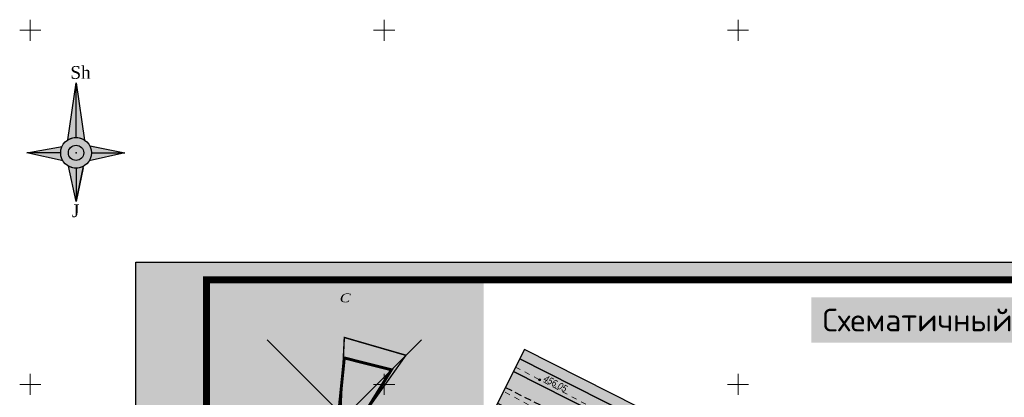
# Model space of a CAD drawing. Extents: x 398198 to 398512, y 4213857 to 4214102.
# Tile 20 of 36: x 398198 to 398338, y 4214048 to 4214102. Entities that reach past the tile are written whole.
import ezdxf
from ezdxf.enums import TextEntityAlignment as Align

# ---------------------------------------------------------------- set-up
doc = ezdxf.new("R2010")
doc.units = 0
doc.header["$LTSCALE"] = 0.5
doc.header["$MEASUREMENT"] = 0
doc.linetypes.add('Auto_Street_NotBorder_Line_m1', pattern=[3, 1.5, -1.5])
doc.linetypes.add('STRIH_1', pattern=[3, 2, -1])
doc.layers.add('.', color=7, linetype='Continuous', lineweight=15)
for name, color, linetype in [('01_Red', 7, 'Continuous'), ('A_ROZA', 7, 'Continuous'), ('Bino', 7, 'Continuous'), ('TREE', 74, 'Continuous')]:
    doc.layers.add(name, color=color, linetype=linetype)
doc.layers.add('AUTO#_ROADS_EXIST_L', color=7, linetype='Continuous', lineweight=15, true_color=0x000000)
for name, color, linetype, true_color in [('DECOR_OBJCT_#####_L', 7, 'Continuous', 0x000000), ('GEODS_POINT_GRID#_B', 7, 'Continuous', 0x000000), ('RELEF_POINT_PICKT_B', 7, 'Continuous', 0x000000), ('RELEF_POINT_PICKT_T', 7, 'Continuous', 0x000000)]:
    doc.layers.add(name, color=color, linetype=linetype, true_color=true_color)
doc.styles.add('ESKD1', font='times.ttf', dxfattribs={"width": 0.8, "oblique": 15})
doc.styles.add('Д-431 (Arial Narrow К)', font='ARIALNI.TTF', dxfattribs={"height": 1})

# ---------------------------------------------------------------- blocks, each defined once
blk = doc.blocks.new('CrossCoord_m1')
at = {"layer": 'GEODS_POINT_GRID#_B', "color": 3, "lineweight": 20, "true_color": 0x00ff00, "flags": 128}
for points in [[(0, 3), (0, -3)], [(-3, 0), (3, 0)]]:
    blk.add_lwpolyline(points, dxfattribs=at)
blk = doc.blocks.new('PointHight_m1')
at = {"layer": 'RELEF_POINT_PICKT_B', "linetype": 'Continuous', "lineweight": 15, "true_color": 0x000000}
h = blk.add_hatch(color=18, dxfattribs=at)
edge = h.paths.add_edge_path()
edge.add_arc((0, 0), 0.3, 0, 360)
at = {"layer": 'RELEF_POINT_PICKT_B', "color": 18, "linetype": 'Continuous', "lineweight": 15, "true_color": 0x000000}
blk.add_circle((0, 0), 0.3, dxfattribs=at)
blk.add_point((0, 0), dxfattribs=at)
blk = doc.blocks.new('roza vetrov')
at = {"ltscale": 0.5}
for color, points in [(0, [(567.7, 558.73), (567.7, 551.03, 0.147358), (566.5, 550.67)]), (6, [(567.7, 558.73), (567.7, 551.03, -0.147358), (568.9, 550.67)]), (72, [(569.87, 548.86, 1), (565.53, 548.86, 1)]), (2, [(565.73, 549.77), (560.74, 548.86), (565.53, 548.86, -0.108367)]), (40, [(568.78, 548.86, 1), (566.63, 548.86, 1)]), (2, [(569.87, 548.86, 0.135091), (569.57, 549.97), (574.59, 548.86)]), (7, [(565.53, 548.86, 0.135091), (565.84, 547.75), (560.82, 548.86)]), (7, [(569.87, 548.86, -0.135091), (569.57, 547.75), (574.59, 548.86)]), (0, [(567.7, 546.69, -0.127803), (566.65, 546.96), (567.7, 541.97)]), (6, [(567.7, 546.69, 0.127803), (568.76, 546.96), (567.7, 541.97)])]:
    blk.add_hatch(color=color, dxfattribs=at).paths.add_polyline_path(points)
at = {"linetype": 'Continuous', "ltscale": 5}
for points in [[(566.54, 550.69), (567.7, 558.73), (568.9, 550.67)], [(567.7, 551.03), (567.7, 558.73)], [(565.86, 547.71), (560.74, 548.86), (565.73, 549.77)], [(569.64, 549.84), (574.59, 548.86), (569.57, 547.75)], [(565.53, 548.86), (560.74, 548.86)], [(565.53, 548.86), (560.74, 548.86)], [(567.7, 541.97), (567.7, 541.97), (568.72, 546.75), (567.7, 541.97), (566.65, 546.96)], [(567.7, 541.97), (568.77, 546.97)]]:
    blk.add_lwpolyline(points, dxfattribs=at)
at = {"ltscale": 0.5}
for points in [[(567.7, 551.03), (567.7, 558.73)], [(565.53, 548.86), (560.74, 548.86)], [(565.53, 548.86), (560.74, 548.86)], [(569.87, 548.86), (574.59, 548.86)], [(567.7, 546.69), (567.7, 541.97)]]:
    blk.add_lwpolyline(points, dxfattribs=at)
at = {"color": 0, "ltscale": 0.5, "const_width": 0.12}
blk.add_lwpolyline([(566.65, 546.96, -0.391931), (565.73, 549.77, -0.459903), (568.9, 550.67, -0.129847), (569.64, 549.84, -0.256992), (569.57, 547.75, -0.405845), (566.65, 546.96, -0.053016)], format="xyb", dxfattribs=at)
at = {"linetype": 'Continuous', "ltscale": 5}
for radius in [2.17, 1.08]:
    blk.add_circle((567.7, 548.86), radius, dxfattribs=at)
at = {"ltscale": 0.5}
blk.add_point((567.7, 548.86), dxfattribs=at)
at = {"color": 0, "ltscale": 0.5, "char_height": 1.8, "width": 2.0904, "attachment_point": 1}
for s, insert in [('{\\fTimes New Roman|b0|i0|c0|p18;Sh}', (566.9, 561.11)), ('{\\fTimes New Roman|b0|i0|c0|p18;J}', (567.11, 541.58))]:
    blk.add_mtext(s, dxfattribs=dict(at, insert=insert))
blk = doc.blocks.new('wdqwqwwq')
at = {"layer": 'AUTO#_ROADS_EXIST_L', "color": 18, "linetype": 'Auto_Street_NotBorder_Line_m1', "lineweight": 15, "true_color": 0x000000}
for points, elevation in [([(398268.55, 4214052.45), (398323.86, 4214023.21), (398379.06, 4213995.22)], 456.05), ([(398377.1, 4213991.89), (398348.98, 4214006.24), (398322.01, 4214019.61), (398266.89, 4214049)], 455.47)]:
    blk.add_lwpolyline(points, dxfattribs=dict(at, elevation=elevation))
at = {"layer": 'DECOR_OBJCT_#####_L', "linetype": 'Continuous'}
blk.add_blockref('roza vetrov', (397638.76, 4213533.84), dxfattribs=at)
at = {"layer": 'GEODS_POINT_GRID#_B', "color": 3, "true_color": 0x00ff00, "xscale": 0.5, "yscale": 0.5, "zscale": 0.5}
for p in [(398200, 4214100), (398250, 4214100), (398300, 4214100), (398200, 4214050), (398250, 4214050), (398300, 4214050)]:
    blk.add_blockref('CrossCoord_m1', p, dxfattribs=at)
at = {"layer": 'RELEF_POINT_PICKT_B', "color": 18, "true_color": 0x000000, "xscale": 0.5, "yscale": 0.5, "zscale": 0.5}
blk.add_blockref('PointHight_m1', (398271.97, 4214050.64, 456.05), dxfattribs=at)
at = {"layer": 'RELEF_POINT_PICKT_T', "color": 18, "true_color": 0x000000, "style": 'Д-431 (Arial Narrow К)'}
blk.add_text('456.05', height=1, rotation=332.1383, dxfattribs=at).set_placement((398272.65, 4214050.94, 456.05), align=Align.MIDDLE_LEFT)
blk = doc.blocks.new('GC_ROZA1')
at = {"color": 0, "linetype": 'Continuous'}
blk.add_lwpolyline([(0, -25, 0, 0, 0), (0, 22.5, 1, 0, 0), (0, 25, 0, 0, 0)], format="xyseb", dxfattribs=at)
for points in [[(-17.6777, 17.6777), (17.6777, -17.6777)], [(-17.6777, -17.6777), (17.6777, 17.6777)], [(-25, 0), (25, 0)]]:
    blk.add_lwpolyline(points, dxfattribs=at)
at = {"color": 0, "oblique": 14.994305, "width": 1.2}
blk.add_attdef('S', text='', height=2, dxfattribs=at).set_placement((0, 26.3158), align=Align.CENTER)
blk = doc.blocks.new('паппку')
at = {"layer": 'A_ROZA', "color": 5, "linetype": 'Continuous', "const_width": 0.333}
blk.add_lwpolyline([(2381.48, 1233.7), (2395.62, 1229.61), (2385.6, 1215.47), (2382.31, 1214.63), (2381.48, 1208.41), (2377.32, 1211.31), (2380.3, 1215.47), (2380.65, 1216.3)], close=True, dxfattribs=at)
at = {"layer": 'A_ROZA', "color": 1, "linetype": 'Continuous', "const_width": 0.667}
blk.add_lwpolyline([(2381.48, 1229), (2392.29, 1226.28), (2385.6, 1215.47), (2382.31, 1214.63), (2381.48, 1209), (2373.16, 1207.15), (2376.77, 1215.47), (2380.23, 1216.71)], close=True, dxfattribs=at)
at = {"layer": 'A_ROZA'}
ref = blk.add_blockref('GC_ROZA1', (2381.48, 1215.47), dxfattribs=at)
ref.add_attrib('S', 'С', dxfattribs={"layer": '0', "color": 0, "height": 2, "style": 'ESKD1', "oblique": 14.9943, "width": 1.2}).set_placement((2381.48, 1241.78), align=Align.CENTER)

msp = doc.modelspace()

# ---------------------------------------------------------------- hatches: boundary and pattern name
at = {"layer": '01_Red', "linetype": 'Continuous'}
h = msp.add_hatch(color=256, dxfattribs=at)
h.dxf.hatch_style = 1
h.set_gradient(color1=(71, 71, 71), color2=(82, 82, 82), one_color=1, tint=0.32)
h.paths.add_polyline_path([(398266.02, 4214047.34), (398378.83, 4213990.31), (398381.08, 4213994.77), (398268.27, 4214051.8)])
at = {"layer": 'Bino', "lineweight": 15, "ltscale": 0.1}
h = msp.add_hatch(color=254, dxfattribs=at)
h.dxf.hatch_style = 1
h.paths.add_polyline_path([(398233.34, 4213931.64), (398271.65, 4213917.38), (398291.79, 4213909.1), (398303.24, 4213940.2), (398309.99, 4213937.71), (398310.86, 4213940.19), (398308.1, 4213941.31), (398323.52, 4213978.5), (398345.42, 4213969.25), (398358.07, 4213996.88), (398377.25, 4213987.18), (398382.66, 4213997.89), (398269.85, 4214054.92), (398264.44, 4214044.21), (398272.95, 4214039.91), (398267.49, 4214024.12), (398249.17, 4213975.89), (398241.71, 4213955.82), (398239.56, 4213948.88)])
at = {"layer": 'TREE', "lineweight": 0}
h = msp.add_hatch(dxfattribs=at)
h.set_pattern_fill('CROSS', color=256, scale=1.2, angle=12.9497)
h.set_pattern_definition([(12.949675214, (0, 0), (0.225141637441, 0.359598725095), [0.15, -0.45]), (102.949675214, (0.0899, -0.0563), (-0.359598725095, 0.225141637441), [0.15, -0.45])])
h.paths.add_polyline_path([(398268.27, 4214051.8), (398381.08, 4213994.77), (398381.99, 4213996.55), (398269.18, 4214053.59)])

# ---------------------------------------------------------------- linework, layer by layer
at = {"linetype": 'Continuous'}
msp.add_lwpolyline([(398233.34, 4213931.64), (398271.65, 4213917.38), (398291.79, 4213909.1), (398303.24, 4213940.2), (398309.99, 4213937.71), (398310.86, 4213940.19), (398308.1, 4213941.31), (398323.52, 4213978.5), (398345.42, 4213969.25), (398358.07, 4213996.88), (398377.25, 4213987.18), (398382.66, 4213997.89), (398269.85, 4214054.92), (398264.44, 4214044.21), (398272.95, 4214039.91), (398267.49, 4214024.12), (398249.17, 4213975.89), (398241.71, 4213955.82), (398239.56, 4213948.88)], close=True, dxfattribs=at)

# ---------------------------------------------------------------- next in the draw order: block references
msp.add_blockref('wdqwqwwq', (0, 0), dxfattribs=at)

# ---------------------------------------------------------------- next in the draw order: hatches: boundary and pattern name
at = {"layer": '.', "linetype": 'Continuous', "lineweight": 35, "true_color": 0xffffff}
h = msp.add_hatch(color=7, dxfattribs=at)
h.dxf.hatch_style = 1
h.paths.add_polyline_path([(398214.89, 4214067.26), (398511.89, 4214067.26), (398511.89, 4213857.26), (398214.89, 4213857.26)])
h.paths.add_polyline_path([(398224.89, 4214064.76), (398509.39, 4214064.76), (398509.39, 4213859.76), (398224.89, 4213859.76)], flags=16)
h = msp.add_hatch(color=7, dxfattribs=at)
h.dxf.hatch_style = 1
h.paths.add_polyline_path([(398224.89, 4214028.49), (398264.08, 4214028.49), (398264.08, 4214064.76), (398224.89, 4214064.76)])

# ---------------------------------------------------------------- next in the draw order: linework, layer by layer
msp.add_lwpolyline([(398214.89, 4214067.26), (398511.89, 4214067.26), (398511.89, 4213857.26), (398214.89, 4213857.26)], close=True)
at = {"const_width": 1}
msp.add_lwpolyline([(398224.89, 4214064.76), (398509.39, 4214064.76), (398509.39, 4213859.76), (398224.89, 4213859.76)], close=True, dxfattribs=at)
at = {"linetype": 'Continuous', "elevation": -51.34}
for points in [[(398264.44, 4214044.21), (398269.85, 4214054.92)], [(398269.18, 4214053.59), (398381.99, 4213996.55)]]:
    msp.add_lwpolyline(points, dxfattribs=at)
at = {"color": 1, "linetype": 'Continuous', "const_width": 0.1, "elevation": -51.34}
msp.add_lwpolyline([(398269.85, 4214054.92), (398382.66, 4213997.89)], dxfattribs=at)
at = {"linetype": 'Continuous', "elevation": -51.34}
msp.add_lwpolyline([(398268.27, 4214051.8), (398381.08, 4213994.77), (398381.99, 4213996.55), (398269.18, 4214053.59)], close=True, dxfattribs=at)
at = {"linetype": 'Continuous'}
msp.add_lwpolyline([(398266.02, 4214047.34), (398378.83, 4213990.31), (398381.08, 4213994.77), (398268.27, 4214051.8)], close=True, dxfattribs=at)
at = {"color": 7, "linetype": 'STRIH_1', "true_color": 0xffffff, "elevation": -51.34}
msp.add_lwpolyline([(398267.14, 4214049.57), (398379.95, 4213992.54)], dxfattribs=at)

# ---------------------------------------------------------------- next in the draw order: block references
at = {"xscale": 0.615625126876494, "yscale": 0.615625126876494, "zscale": 0.615625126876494}
msp.add_blockref('паппку', (396778.27, 4213297.13), dxfattribs=at)

# ---------------------------------------------------------------- next in the draw order: texts
at = {"color": 0, "insert": (398311.96, 4214058.65), "char_height": 3.2, "width": 74.7791, "attachment_point": 4, "bg_fill": 1, "box_fill_scale": 1.5, "bg_fill_color": 7, "bg_fill_true_color": 16777215, "bg_fill_transparency": 0}
msp.add_mtext('\\pi-3.9993,l3.9993;{\\fISOCPEUR|b1|i0|c204|p34;\\C256;Схематичный чертёж НБШ М 1-500}', dxfattribs=at)

doc.saveas('drawing.dxf')
